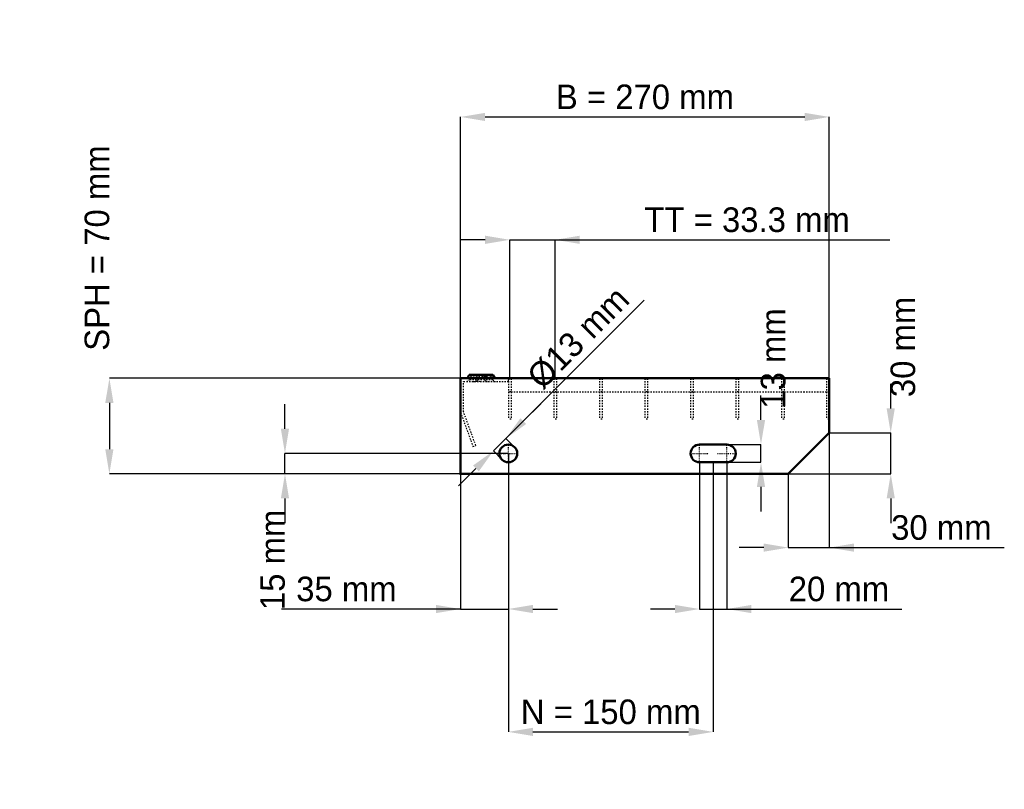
# Model space of a CAD drawing. Header units: millimetres. Extents: x -323 to 398, y -231 to 333.
import ezdxf

# ---------------------------------------------------------------- set-up
doc = ezdxf.new("R2010")
doc.units = ezdxf.units.MM
doc.linetypes.add('Center', pattern=[1.5, 0.45, -0.5, 0.05, -0.5])
doc.linetypes.add('Dashed', pattern=[2, 1, -1])
for name, color, linetype, lineweight in [('2d ConnectionPoints', 7, 'Continuous', 50), ('AM_0', 7, 'Continuous', 50), ('AM_5', 3, 'Continuous', 25), ('AM_7', 7, 'Center', 25), ('AM_9', 6, 'Dashed', 25)]:
    doc.layers.add(name, color=color, linetype=linetype, lineweight=lineweight)
doc.dimstyles.new('ISO-25', dxfattribs={"dimtxt": 2.5, "dimasz": 2.5, "dimexe": 1.25, "dimexo": 0.625, "dimtad": 1, "dimtxsty": 'Standard', "dimcen": 2.5, "dimadec": 0, "dimazin": 0, "dimtfac": 1, "dimtmove": 0, "dimatfit": 3, "dimfxl": 1, "dimarcsym": 0})

# ---------------------------------------------------------------- blocks, each defined once
blk = doc.blocks.new('1_270_2_33_33_7_VERTICAL_0_in_L10009710PX4223033112350_0')
at = {"layer": 'AM_9'}
blk.add_line((35, 60), (270, 60), dxfattribs=at)
blk = doc.blocks.new('2_900_350_11_11_2_7_3_FRONT_0_in_L10009710PX4223033112350_0')
at = {"layer": 'AM_0'}
for p, q in [((6.43, 72.46), (5.01, 70)), ((6.43, 72.46), (23.57, 72.46)), ((18.99, 70), (17.57, 72.46)), ((24.99, 70), (23.57, 72.46))]:
    blk.add_line(p, q, dxfattribs=at)
at = {"layer": 'AM_7'}
for p, q in [((12, 73), (12, 67.5)), ((18, 73), (18, 67.5))]:
    blk.add_line(p, q, dxfattribs=at)
at = {"layer": 'AM_9'}
for p, q in [((6.43, 72.46), (7.89, 71.62)), ((12.43, 72.46), (11.01, 70)), ((12.43, 72.46), (13.89, 71.62)), ((16.11, 71.62), (17.57, 72.46)), ((22.11, 71.62), (23.57, 72.46)), ((2.25, 45.4), (2.25, 67.75)), ((2.25, 67.75), (35, 67.75)), ((7.89, 71.62), (6.3, 68.87)), ((23.7, 68.87), (6.3, 68.87)), ((22.11, 71.62), (7.89, 71.62)), ((8.92, 67.75), (10.85, 67.82)), ((13.89, 71.62), (12.3, 68.87)), ((17.7, 68.87), (16.11, 71.62)), ((23.7, 68.87), (22.11, 71.62)), ((35, 67.75), (35, 70)), ((0, 45), (9.1, 20)), ((11.21, 20.77), (2.25, 45.4)), ((9.1, 20), (11.21, 20.77))]:
    blk.add_line(p, q, dxfattribs=at)
blk.add_lwpolyline([(10.85, 67.82), (12, 67.84), (13.54, 67.8), (15.08, 67.75)], dxfattribs=at)
for centre, start, end in [((4.35, 70), 270, 330), ((10.35, 70), 270, 330), ((19.65, 70), 210, 270), ((25.65, 70), 210, 270)]:
    blk.add_arc(centre, 2.25, start, end, dxfattribs=at)
blk = doc.blocks.new('3_900_0_30_11_11_2_3_HORIZONTAL_1_0_in_L10009710PX4223033112350_0')
at = {"layer": 'AM_9'}
for p, q in [((268, 70), (268, 40)), ((270, 60), (268, 60)), ((270, 40), (268, 40))]:
    blk.add_line(p, q, dxfattribs=at)
blk = doc.blocks.new('4_900_0_30_11_11_2_3_HORIZONTAL_2_0_in_L10009710PX4223033112350_0')
at = {"layer": 'AM_9'}
for p, q in [((234.98, 70), (234.98, 40)), ((236.98, 70), (236.98, 40)), ((236.98, 60), (234.98, 60)), ((236.98, 40), (234.98, 40))]:
    blk.add_line(p, q, dxfattribs=at)
blk = doc.blocks.new('5_900_0_30_11_11_2_3_HORIZONTAL_3_0_in_L10009710PX4223033112350_0')
at = {"layer": 'AM_9'}
for p, q in [((201.65, 70), (201.65, 40)), ((203.65, 70), (203.65, 40)), ((203.65, 60), (201.65, 60)), ((203.65, 40), (201.65, 40))]:
    blk.add_line(p, q, dxfattribs=at)
blk = doc.blocks.new('6_900_0_30_11_11_2_3_HORIZONTAL_4_0_in_L10009710PX4223033112350_0')
at = {"layer": 'AM_9'}
for p, q in [((168.32, 70), (168.32, 40)), ((170.32, 70), (170.32, 40)), ((170.32, 60), (168.32, 60)), ((170.32, 40), (168.32, 40))]:
    blk.add_line(p, q, dxfattribs=at)
blk = doc.blocks.new('7_900_0_30_11_11_2_3_HORIZONTAL_5_0_in_L10009710PX4223033112350_0')
at = {"layer": 'AM_9'}
for p, q in [((134.99, 70), (134.99, 40)), ((136.99, 70), (136.99, 40)), ((136.99, 60), (134.99, 60)), ((136.99, 40), (134.99, 40))]:
    blk.add_line(p, q, dxfattribs=at)
blk = doc.blocks.new('8_900_0_30_11_11_2_3_HORIZONTAL_6_0_in_L10009710PX4223033112350_0')
at = {"layer": 'AM_9'}
for p, q in [((101.66, 70), (101.66, 40)), ((103.66, 70), (103.66, 40)), ((103.66, 60), (101.66, 60)), ((103.66, 40), (101.66, 40))]:
    blk.add_line(p, q, dxfattribs=at)
blk = doc.blocks.new('9_900_0_30_11_11_2_3_HORIZONTAL_7_0_in_L10009710PX4223033112350_0')
at = {"layer": 'AM_9'}
for p, q in [((68.33, 70), (68.33, 40)), ((70.33, 70), (70.33, 40)), ((70.33, 60), (68.33, 60)), ((70.33, 40), (68.33, 40))]:
    blk.add_line(p, q, dxfattribs=at)
blk = doc.blocks.new('10_900_0_30_11_11_2_3_HORIZONTAL_8_0_in_L10009710PX4223033112350_0')
at = {"layer": 'AM_9'}
for p, q in [((35, 70), (35, 40)), ((37, 70), (37, 40)), ((37, 60), (35, 60)), ((37, 40), (35, 40))]:
    blk.add_line(p, q, dxfattribs=at)
blk = doc.blocks.new('11_270_900_350_2_33_33_7_70_3_LEFT_0_in_L10009710PX4223033112350_0')
at = {"layer": 'AM_0'}
for p, q in [((270, 70), (0, 70)), ((0, 70), (0, 0)), ((270, 30), (270, 70)), ((240, 0), (270, 30)), ((195, 21.5), (175, 21.5)), ((175, 8.5), (195, 8.5)), ((0, 0), (240, 0))]:
    blk.add_line(p, q, dxfattribs=at)
blk.add_circle((35, 15), 6.5, dxfattribs=at)
for centre, start, end in [((175, 15), 90, 270), ((195, 15), 270, 90)]:
    blk.add_arc(centre, 6.5, start, end, dxfattribs=at)
at = {"layer": 'AM_7'}
for p, q in [((35, 8.175), (35, 21.825)), ((175, 8.175), (175, 21.825)), ((195, 8.175), (195, 21.825)), ((28.175, 15), (41.825, 15)), ((168.175, 15), (181.825, 15)), ((188.175, 15), (201.825, 15))]:
    blk.add_line(p, q, dxfattribs=at)
blk = doc.blocks.new('*D12')
at = {"layer": 'AM_5', "color": 0, "lineweight": -2}
for p, q in [((0, 70), (0, 261.46)), ((18, 261.46), (252, 261.46)), ((270, 70), (270, 261.46))]:
    blk.add_line(p, q, dxfattribs=at)
at = {"layer": 'AM_5', "color": 0}
for points in [[(18, 264.46), (18, 258.46), (0, 261.46)], [(252, 258.46), (252, 264.46), (270, 261.46)]]:
    blk.add_solid(points, dxfattribs=at)
at = {"layer": 'Defpoints', "color": 0}
for p in [(270, 261.46), (0, 70), (270, 70)]:
    blk.add_point(p, dxfattribs=at)
at = {"layer": 'AM_5', "color": 0, "insert": (135, 276.05), "char_height": 18, "attachment_point": 5}
blk.add_mtext('B = 270 mm', dxfattribs=at)
blk = doc.blocks.new('*D13')
at = {"layer": 'AM_5', "color": 0, "lineweight": -2}
for p, q in [((18, 171.46), (0, 171.46)), ((36, 70), (36, 171.46)), ((36, 171.46), (69.33, 171.46)), ((69.33, 70), (69.33, 171.46)), ((69.33, 171.46), (314.34, 171.46)), ((87.33, 171.46), (105.33, 171.46))]:
    blk.add_line(p, q, dxfattribs=at)
at = {"layer": 'AM_5', "color": 0}
for points in [[(18, 168.46), (18, 174.46), (36, 171.46)], [(87.33, 174.46), (87.33, 168.46), (69.33, 171.46)]]:
    blk.add_solid(points, dxfattribs=at)
at = {"layer": 'Defpoints', "color": 0}
for p in [(69.33, 171.46), (36, 70), (69.33, 70)]:
    blk.add_point(p, dxfattribs=at)
at = {"layer": 'AM_5', "color": 0, "insert": (209.83, 186.05), "char_height": 18, "attachment_point": 5}
blk.add_mtext('TT = 33.3 mm', dxfattribs=at)
blk = doc.blocks.new('*D14')
at = {"layer": 'AM_5', "color": 0, "lineweight": -2}
for p, q in [((0, 70), (-257.14, 70)), ((-257.14, 52), (-257.14, 18)), ((0, 0), (-257.14, 0))]:
    blk.add_line(p, q, dxfattribs=at)
at = {"layer": 'AM_5', "color": 0}
for points in [[(-254.14, 52), (-260.14, 52), (-257.14, 70)], [(-260.14, 18), (-254.14, 18), (-257.14, 0)]]:
    blk.add_solid(points, dxfattribs=at)
at = {"layer": 'Defpoints', "color": 0}
for p in [(0, 70), (-257.14, 0), (0, 0)]:
    blk.add_point(p, dxfattribs=at)
at = {"layer": 'AM_5', "color": 0, "insert": (-266.14, 165.4), "char_height": 18, "attachment_point": 5, "rotation": 90}
blk.add_mtext('SPH = 70 mm', dxfattribs=at)
blk = doc.blocks.new('*D15')
at = {"layer": 'AM_5', "color": 0, "lineweight": -2}
for p, q in [((-128.57, 33), (-128.57, 51)), ((35, 15), (-128.57, 15)), ((-128.57, 0), (-128.57, 15)), ((0, 0), (-128.57, 0)), ((-128.57, -18), (-128.57, -36))]:
    blk.add_line(p, q, dxfattribs=at)
at = {"layer": 'AM_5', "color": 0}
for points in [[(-131.57, 33), (-125.57, 33), (-128.57, 15)], [(-125.57, -18), (-131.57, -18), (-128.57, 0)]]:
    blk.add_solid(points, dxfattribs=at)
at = {"layer": 'Defpoints', "color": 0}
for p in [(-128.57, 15), (35, 15), (0, 0)]:
    blk.add_point(p, dxfattribs=at)
at = {"layer": 'AM_5', "color": 0, "insert": (-137.57, -63), "char_height": 18, "attachment_point": 5, "rotation": 90}
blk.add_mtext('15 mm', dxfattribs=at)
blk = doc.blocks.new('*D16')
at = {"layer": 'AM_5', "color": 0, "lineweight": -2}
for p, q in [((35, 15), (35, -99)), ((0, 0), (0, -99)), ((0, -99), (-131.15, -99)), ((-18, -99), (-36, -99)), ((0, -99), (35, -99)), ((53, -99), (71, -99))]:
    blk.add_line(p, q, dxfattribs=at)
at = {"layer": 'AM_5', "color": 0}
for points in [[(-18, -102), (-18, -96), (0, -99)], [(53, -96), (53, -102), (35, -99)]]:
    blk.add_solid(points, dxfattribs=at)
at = {"layer": 'Defpoints', "color": 0}
for p in [(35, 15), (0, 0), (35, -99)]:
    blk.add_point(p, dxfattribs=at)
at = {"layer": 'AM_5', "color": 0, "insert": (-83.57, -84.41), "char_height": 18, "attachment_point": 5}
blk.add_mtext('35 mm', dxfattribs=at)
blk = doc.blocks.new('*D17')
at = {"layer": 'AM_5', "color": 0, "lineweight": -2}
for p, q in [((175, 8.5), (175, -99)), ((195, 8.5), (195, -99)), ((157, -99), (139, -99)), ((175, -99), (195, -99)), ((195, -99), (323.21, -99)), ((213, -99), (231, -99))]:
    blk.add_line(p, q, dxfattribs=at)
at = {"layer": 'AM_5', "color": 0}
for points in [[(157, -102), (157, -96), (175, -99)], [(213, -96), (213, -102), (195, -99)]]:
    blk.add_solid(points, dxfattribs=at)
at = {"layer": 'Defpoints', "color": 0}
for p in [(175, 8.5), (195, 8.5), (195, -99)]:
    blk.add_point(p, dxfattribs=at)
at = {"layer": 'AM_5', "color": 0, "insert": (277.1, -84.41), "char_height": 18, "attachment_point": 5}
blk.add_mtext('20 mm', dxfattribs=at)
blk = doc.blocks.new('*D18')
at = {"layer": 'AM_5', "color": 0, "lineweight": -2}
for p, q in [((220, 39.5), (220, 57.5)), ((195, 21.5), (220, 21.5)), ((220, 8.5), (220, 21.5)), ((195, 8.5), (220, 8.5)), ((220, -9.5), (220, -27.5))]:
    blk.add_line(p, q, dxfattribs=at)
at = {"layer": 'AM_5', "color": 0}
for points in [[(217, 39.5), (223, 39.5), (220, 21.5)], [(223, -9.5), (217, -9.5), (220, 8.5)]]:
    blk.add_solid(points, dxfattribs=at)
at = {"layer": 'Defpoints', "color": 0}
for p in [(195, 21.5), (220, 21.5), (195, 8.5)]:
    blk.add_point(p, dxfattribs=at)
at = {"layer": 'AM_5', "color": 0, "insert": (229, 84.5), "char_height": 18, "attachment_point": 5, "rotation": 90}
blk.add_mtext('13 mm', dxfattribs=at)
blk = doc.blocks.new('*D19')
at = {"layer": 'AM_5', "color": 0, "lineweight": -2}
for p, q in [((315, 48), (315, 66)), ((270, 30), (315, 30)), ((315, 0), (315, 30)), ((240, 0), (315, 0)), ((315, -18), (315, -36))]:
    blk.add_line(p, q, dxfattribs=at)
at = {"layer": 'AM_5', "color": 0}
for points in [[(312, 48), (318, 48), (315, 30)], [(318, -18), (312, -18), (315, 0)]]:
    blk.add_solid(points, dxfattribs=at)
at = {"layer": 'Defpoints', "color": 0}
for p in [(270, 30), (315, 30), (240, 0)]:
    blk.add_point(p, dxfattribs=at)
at = {"layer": 'AM_5', "color": 0, "insert": (324, 93), "char_height": 18, "attachment_point": 5, "rotation": 90}
blk.add_mtext('30 mm', dxfattribs=at)
blk = doc.blocks.new('*D20')
at = {"layer": 'AM_5', "color": 0, "lineweight": -2}
for p, q in [((270, 30), (270, -54)), ((240, 0), (240, -54)), ((222, -54), (204, -54)), ((240, -54), (270, -54)), ((270, -54), (398.16, -54)), ((288, -54), (306, -54))]:
    blk.add_line(p, q, dxfattribs=at)
at = {"layer": 'AM_5', "color": 0}
for points in [[(222, -57), (222, -51), (240, -54)], [(288, -51), (288, -57), (270, -54)]]:
    blk.add_solid(points, dxfattribs=at)
at = {"layer": 'Defpoints', "color": 0}
for p in [(270, 30), (240, 0), (270, -54)]:
    blk.add_point(p, dxfattribs=at)
at = {"layer": 'AM_5', "color": 0, "insert": (352.08, -39.41), "char_height": 18, "attachment_point": 5}
blk.add_mtext('30 mm', dxfattribs=at)
blk = doc.blocks.new('*D21')
at = {"layer": 'AM_5', "color": 0, "lineweight": -2}
for p, q in [((35, 15), (35, -189)), ((185, 8.5), (185, -189)), ((53, -189), (167, -189))]:
    blk.add_line(p, q, dxfattribs=at)
at = {"layer": 'AM_5', "color": 0}
for points in [[(53, -186), (53, -192), (35, -189)], [(167, -192), (167, -186), (185, -189)]]:
    blk.add_solid(points, dxfattribs=at)
at = {"layer": 'Defpoints', "color": 0}
for p in [(35, 15), (185, 8.5), (185, -189)]:
    blk.add_point(p, dxfattribs=at)
at = {"layer": 'AM_5', "color": 0, "insert": (110, -174.41), "char_height": 18, "attachment_point": 5}
blk.add_mtext('N = 150 mm', dxfattribs=at)
blk = doc.blocks.new('*D22')
at = {"layer": 'AM_5', "color": 0, "lineweight": -2}
for p, q in [((33.23, 25.96), (134.49, 127.22)), ((45.96, 38.69), (58.69, 51.42)), ((24.04, 16.77), (33.23, 25.96)), ((39.6, 19.6), (33.23, 25.96)), ((30.4, 10.4), (24.04, 16.77)), ((11.31, 4.04), (-1.42, -8.69))]:
    blk.add_line(p, q, dxfattribs=at)
at = {"layer": 'AM_5', "color": 0}
for points in [[(43.84, 40.81), (48.08, 36.57), (33.23, 25.96)], [(13.43, 1.92), (9.19, 6.16), (24.04, 16.77)]]:
    blk.add_solid(points, dxfattribs=at)
at = {"layer": 'Defpoints', "color": 0}
for p in [(33.23, 25.96), (39.6, 19.6), (30.4, 10.4)]:
    blk.add_point(p, dxfattribs=at)
at = {"layer": 'AM_5', "color": 0, "insert": (86.28, 99.64), "char_height": 18, "attachment_point": 5, "rotation": 45}
blk.add_mtext('Ø13 mm', dxfattribs=at)

msp = doc.modelspace()

# ---------------------------------------------------------------- linework, layer by layer
at = {"layer": '2d ConnectionPoints'}
for p in [(0, 70), (0, 70), (0, 70), (0, 70), (0, 70), (0, 70), (35, 70), (36, 70), (36, 70), (69.33, 70), (69.33, 70), (102.66, 70), (102.66, 70), (135.99, 70), (135.99, 70), (169.32, 70), (169.32, 70), (202.65, 70), (202.65, 70), (235.98, 70), (235.98, 70), (269, 70), (0, 0), (0, 0)]:
    msp.add_point(p, dxfattribs=at)

# ---------------------------------------------------------------- block references
for name in ['2_900_350_11_11_2_7_3_FRONT_0_in_L10009710PX4223033112350_0', '11_270_900_350_2_33_33_7_70_3_LEFT_0_in_L10009710PX4223033112350_0', '10_900_0_30_11_11_2_3_HORIZONTAL_8_0_in_L10009710PX4223033112350_0', '9_900_0_30_11_11_2_3_HORIZONTAL_7_0_in_L10009710PX4223033112350_0', '8_900_0_30_11_11_2_3_HORIZONTAL_6_0_in_L10009710PX4223033112350_0', '7_900_0_30_11_11_2_3_HORIZONTAL_5_0_in_L10009710PX4223033112350_0', '6_900_0_30_11_11_2_3_HORIZONTAL_4_0_in_L10009710PX4223033112350_0', '5_900_0_30_11_11_2_3_HORIZONTAL_3_0_in_L10009710PX4223033112350_0', '4_900_0_30_11_11_2_3_HORIZONTAL_2_0_in_L10009710PX4223033112350_0', '3_900_0_30_11_11_2_3_HORIZONTAL_1_0_in_L10009710PX4223033112350_0', '1_270_2_33_33_7_VERTICAL_0_in_L10009710PX4223033112350_0']:
    msp.add_blockref(name, (0, 0))

# ---------------------------------------------------------------- dimensions: what is measured, and where the dimension line sits
at = {"layer": 'AM_5'}
for base, p1, p2, text, picture, middle in [((270, 261.46), (0, 70), (270, 70), 'B = 270 mm', '*D12', (135, 261.46)), ((69.33, 171.46), (36, 70), (69.33, 70), 'TT = 33.3 mm', '*D13', (209.834, 171.46)), ((270, -54), (240, 0), (270, 30), '30 mm', '*D20', (352.08, -54)), ((35, -99), (0, 0), (35, 15), '35 mm', '*D16', (-83.575, -99)), ((185, -189), (35, 15), (185, 8.5), 'N = 150 mm', '*D21', (110, -189)), ((195, -99), (175, 8.5), (195, 8.5), '20 mm', '*D17', (277.104, -99))]:
    dim = msp.add_linear_dim(base=base, p1=p1, p2=p2, text=text, dimstyle='ISO-25', override={"dimtxt": 18, "dimasz": 18, "dimexe": 0, "dimexo": 0, "dimgap": 5.4}, dxfattribs=at)
    dim.commit()
    dim.dimension.update_dxf_attribs({"geometry": picture, "text_midpoint": middle, "dimtype": 160})
for base, p1, p2, text, picture, middle in [((-257.143, 0), (0, 70), (0, 0), 'SPH = 70 mm', '*D14', (-266.143, 165.4)), ((315, 30), (240, 0), (270, 30), '30 mm', '*D19', (324, 93)), ((220, 21.5), (195, 8.5), (195, 21.5), '13 mm', '*D18', (229, 84.5)), ((-128.571, 15), (0, 0), (35, 15), '15 mm', '*D15', (-137.571, -63))]:
    dim = msp.add_linear_dim(base=base, p1=p1, p2=p2, angle=90, text=text, dimstyle='ISO-25', override={"dimtxt": 18, "dimasz": 18, "dimexe": 0, "dimexo": 0, "dimgap": 5.4}, dxfattribs=at)
    dim.commit()
    dim.dimension.update_dxf_attribs({"geometry": picture, "text_midpoint": middle, "dimtype": 160, "text_rotation": 90})
dim = msp.add_linear_dim(base=(33.232, 25.96), p1=(30.404, 10.404), p2=(39.596, 19.596), angle=45, text='Ø13 mm', dimstyle='ISO-25', override={"dimtxt": 18, "dimasz": 18, "dimexe": 0, "dimexo": 0, "dimgap": 5.4}, dxfattribs=at)
dim.commit()
dim.dimension.update_dxf_attribs({"geometry": '*D22', "text_midpoint": (96.591, 89.319), "dimtype": 161})

doc.saveas('drawing.dxf')
